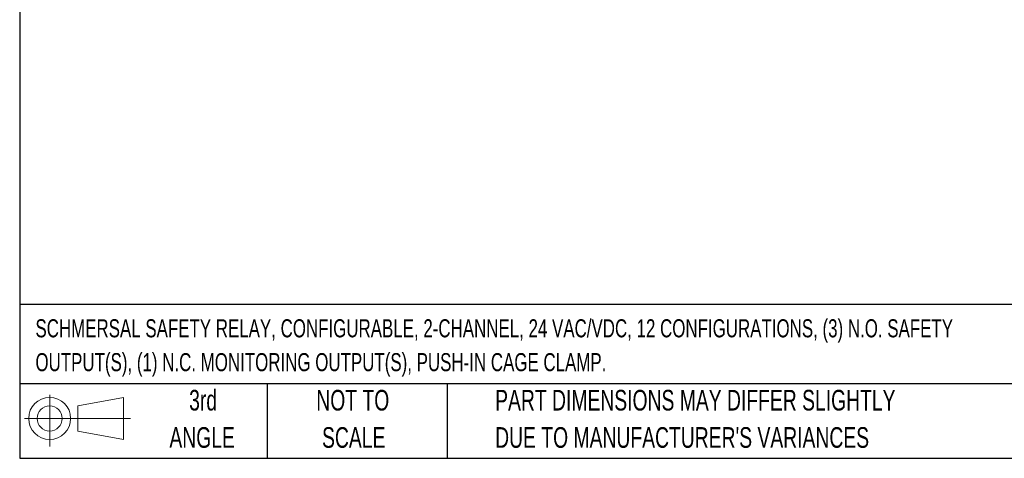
# Model space of a CAD drawing. Header units: millimetres. Extents: x 10 to 410, y 10 to 314.
# Tile 1 of 31: x 10 to 161, y 10 to 77. Entities that reach past the tile are written whole.
import ezdxf

# ---------------------------------------------------------------- set-up
doc = ezdxf.new("R2010")
doc.units = ezdxf.units.MM
doc.header["$LTSCALE"] = 1.5
doc.layers.add('TEXT', color=140, linetype='Continuous', lineweight=25)
doc.styles.add('SLDTEXTSTYLE0', font='TXT', dxfattribs={"width": 0.7})

# ---------------------------------------------------------------- blocks, each defined once
blk = doc.blocks.new('Block11')
at = {"color": 7, "linetype": 'Continuous', "lineweight": 18}
for p, q in [((3.88, 7.97), (3.88, 0)), ((8.22, 6.25), (15.26, 7.55)), ((8.22, 2.39), (8.22, 6.25)), ((15.26, 7.55), (15.26, 1.1)), ((0, 4.32), (16.31, 4.32)), ((8.22, 2.39), (15.26, 1.1))]:
    blk.add_line(p, q, dxfattribs=at)
for radius in [3.23, 1.93]:
    blk.add_circle((3.88, 4.32), radius, dxfattribs=at)
blk = doc.blocks.new('Block12')
at = {"color": 7, "linetype": 'Continuous'}
blk.add_blockref('Block11', (0, 0), dxfattribs=at)

msp = doc.modelspace()

# ---------------------------------------------------------------- linework, layer by layer
at = {"layer": 'TEXT'}
for p, q in [((9.525, 314.325), (9.525, 9.525)), ((409.575, 33.189), (9.525, 33.189)), ((409.575, 20.955), (9.525, 20.955)), ((47.625, 20.955), (47.625, 9.525)), ((75.317, 20.955), (75.317, 9.525)), ((9.525, 9.525), (409.575, 9.525))]:
    msp.add_line(p, q, dxfattribs=at)

# ---------------------------------------------------------------- block references
msp.add_blockref('Block12', (10.257, 11.331), dxfattribs=at)

# ---------------------------------------------------------------- texts
at = {"layer": 'TEXT', "style": 'SLDTEXTSTYLE0'}
for s, insert, char_height, attachment_point in [('SCHMERSAL SAFETY RELAY, CONFIGURABLE, 2-CHANNEL, 24 VAC/VDC, 12 CONFIGURATIONS, (3) N.O. SAFETY', (11.949, 30.903), 2.77813, 1), ('OUTPUT(S), (1) N.C. MONITORING OUTPUT(S), PUSH-IN CAGE CLAMP.', (11.949, 25.698), 2.77813, 1), ('3rd', (37.744, 20.046), 3.175, 2), ('NOT TO', (60.774, 20.046), 3.175, 2), ('PART DIMENSIONS MAY DIFFER SLIGHTLY', (82.679, 20.046), 3.175, 1), ('ANGLE', (37.597, 14.313), 3.175, 2), ('SCALE', (60.918, 14.313), 3.175, 2), ("DUE TO MANUFACTURER'S VARIANCES", (82.679, 14.313), 3.175, 1)]:
    msp.add_mtext(s, dxfattribs=dict(at, insert=insert, char_height=char_height, attachment_point=attachment_point))

doc.saveas('drawing.dxf')
